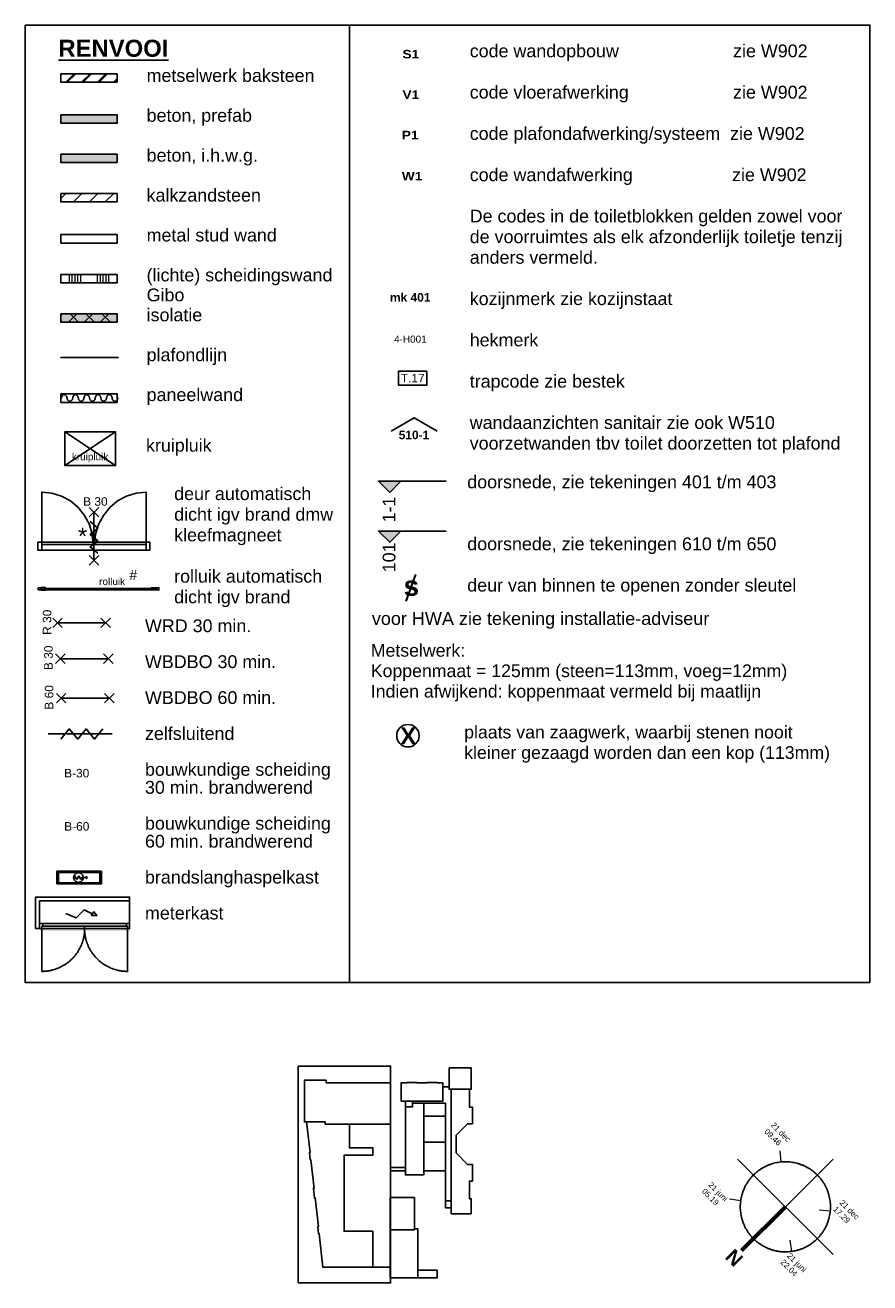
# Model space of a CAD drawing. Extents: x -38005 to 156061, y -31182 to 68140.
# Tile 48 of 48: x 134857 to 142357, y -11490 to -323. Entities that reach past the tile are written whole.
import ezdxf
from ezdxf.enums import TextEntityAlignment as Align

# ---------------------------------------------------------------- set-up
doc = ezdxf.new("R2010")
doc.units = 0
doc.header["$LTSCALE"] = 50
doc.set_wipeout_variables(frame=1)
for name, color, linetype in [('AB$1A---_ATTRIB100', 8, 'CONTINUOUS'), ('AL$1A---_ALGEMEEN', 8, 'CONTINUOUS'), ('AM$1A---_ARCERING', 8, 'CONTINUOUS'), ('AT$1A---_TEKST018', 8, 'CONTINUOUS'), ('AT$1A---_TEKST025', 8, 'CONTINUOUS'), ('AT$1A---_TEKST100', 8, 'CONTINUOUS'), ('BOUWKUNDIG', 8, 'CONTINUOUS')]:
    doc.layers.add(name, color=color, linetype=linetype)
doc.styles.add('Arial', font='ARIAL.TTF')
doc.styles.add('Arial (bold)', font='ARIALBD.TTF')
doc.styles.add('Arial Black', font='txt')
doc.styles.get("Standard").update_dxf_attribs({"font": 'ISOCP'})

# ---------------------------------------------------------------- blocks, each defined once
blk = doc.blocks.new('Group-54')
at = {"layer": 'AL$1A---_ALGEMEEN', "color": 0}
for points in [[(645, -6620), (646, -6620), (646, -6616), (651, -6581), (694, -6552), (742, -6592), (747, -6653), (795, -6689), (841, -6653), (845, -6620)], [(845, -6620), (846, -6620), (846, -6616), (851, -6581), (894, -6552), (942, -6592), (947, -6653), (995, -6689), (1041, -6653), (1045, -6620)], [(1045, -6620), (1046, -6620), (1046, -6616), (1051, -6581), (1094, -6552), (1142, -6592), (1147, -6653), (1195, -6689), (1241, -6653), (1245, -6620)], [(1245, -6620), (1246, -6620), (1246, -6616), (1251, -6581), (1294, -6552), (1342, -6592), (1347, -6653), (1395, -6689), (1441, -6653), (1445, -6620)], [(1445, -6620), (1446, -6620), (1446, -6616), (1451, -6581), (1494, -6552), (1542, -6592), (1547, -6653), (1595, -6689), (1641, -6653), (1645, -6620)]]:
    blk.add_open_spline(points, degree=2, knots=[0, 0, 0, 1, 1, 2, 3, 4, 5, 6, 7, 7, 7], dxfattribs=at)
blk = doc.blocks.new('Group-55')
at = {"layer": 'AL$1A---_ALGEMEEN', "color": 0}
for p, q in [((-84, 512), (84, 343)), ((-84, 343), (84, 512))]:
    blk.add_line(p, q, dxfattribs=at)
at = {"layer": 'AL$1A---_ALGEMEEN', "color": 0, "flags": 1}
blk.add_attdef('B60_30', (-84, 343), '', height=0.2, dxfattribs=at)
blk = doc.blocks.new('Group-56')
at = {"layer": 'AL$1A---_ALGEMEEN', "color": 0}
for p, q in [((-84, -343), (84, -512)), ((-84, -512), (84, -343))]:
    blk.add_line(p, q, dxfattribs=at)
at = {"layer": 'AL$1A---_ALGEMEEN', "color": 0, "flags": 1}
blk.add_attdef('B60_30', (-84, -512), '', height=0.2, dxfattribs=at)
blk = doc.blocks.new('65-wbdbo 30 zelfsl')
at = {"layer": 'AL$1A---_ALGEMEEN', "color": 0}
blk.add_line((0, -427), (0, 427), dxfattribs=at)
blk.add_lwpolyline([(-68, 259), (68, 145), (-68, 33), (68, -79), (-68, -191), (68, -303)], dxfattribs=at)
for name in ['Group-55', 'Group-56']:
    blk.add_blockref(name, (0, 0), dxfattribs=at)
at = {"layer": 'AT$1A---_TEKST100', "style": 'Arial'}
blk.add_text('B 30', height=151.5, dxfattribs=at).set_placement((25, 693), align=Align.TOP_CENTER)
blk = doc.blocks.new('Group-57')
at = {"layer": 'AL$1A---_ALGEMEEN', "color": 0}
for p, q in [((-84, 481), (84, 313)), ((-84, 313), (84, 481))]:
    blk.add_line(p, q, dxfattribs=at)
at = {"layer": 'AL$1A---_ALGEMEEN', "color": 0, "flags": 1}
blk.add_attdef('B60_30', (-84, 313), '', height=0.2, dxfattribs=at)
blk = doc.blocks.new('Group-58')
at = {"layer": 'AL$1A---_ALGEMEEN', "color": 0}
for p, q in [((-84, -373), (84, -542)), ((-84, -542), (84, -373))]:
    blk.add_line(p, q, dxfattribs=at)
at = {"layer": 'AL$1A---_ALGEMEEN', "color": 0, "flags": 1}
blk.add_attdef('B60_30', (-84, -542), '', height=0.2, dxfattribs=at)
blk = doc.blocks.new('65-wbdbo 30')
at = {"layer": 'AL$1A---_ALGEMEEN', "color": 0}
blk.add_line((0, -458), (0, 397), dxfattribs=at)
for name in ['Group-57', 'Group-58']:
    blk.add_blockref(name, (0, 0), dxfattribs=at)
at = {"layer": 'AT$1A---_TEKST100', "style": 'Arial'}
blk.add_text('B 30', height=151.5, dxfattribs=at).set_placement((15, 683), align=Align.TOP_CENTER)
blk = doc.blocks.new('Group-59')
at = {"layer": 'AL$1A---_ALGEMEEN', "color": 0}
for p, q in [((-84, 512), (84, 343)), ((-84, 343), (84, 512))]:
    blk.add_line(p, q, dxfattribs=at)
at = {"layer": 'AL$1A---_ALGEMEEN', "color": 0, "flags": 1}
blk.add_attdef('B60_30', (-84, 343), '', height=0.2, dxfattribs=at)
blk = doc.blocks.new('Group-60')
at = {"layer": 'AL$1A---_ALGEMEEN', "color": 0}
for p, q in [((-84, -343), (84, -512)), ((-84, -512), (84, -343))]:
    blk.add_line(p, q, dxfattribs=at)
at = {"layer": 'AL$1A---_ALGEMEEN', "color": 0, "flags": 1}
blk.add_attdef('B60_30', (-84, -512), '', height=0.2, dxfattribs=at)
blk = doc.blocks.new('65-WRD 30 min')
at = {"layer": 'AL$1A---_ALGEMEEN', "color": 0}
blk.add_line((0, -427), (0, 427), dxfattribs=at)
for name in ['Group-59', 'Group-60']:
    blk.add_blockref(name, (0, 0), dxfattribs=at)
at = {"layer": 'AT$1A---_TEKST100', "insert": (10, 688), "char_height": 151.52, "attachment_point": 2, "line_spacing_factor": 0.967741, "style": 'Arial'}
blk.add_mtext('{\\C256;\\lR 30}', dxfattribs=at)
blk = doc.blocks.new('Group-61')
at = {"layer": 'AL$1A---_ALGEMEEN', "color": 0}
for p, q in [((-84, -343), (84, -512)), ((-84, -512), (84, -343))]:
    blk.add_line(p, q, dxfattribs=at)
at = {"layer": 'AL$1A---_ALGEMEEN', "color": 0, "flags": 1}
blk.add_attdef('B60_30', (-84, -512), '', height=0.2, dxfattribs=at)
blk = doc.blocks.new('65-WBDBO 60 min')
at = {"layer": 'AL$1A---_ALGEMEEN', "color": 0}
for p, q in [((-84, 512), (84, 343)), ((-84, 343), (84, 512)), ((0, -427), (0, 427))]:
    blk.add_line(p, q, dxfattribs=at)
blk.add_blockref('Group-61', (0, 0), dxfattribs=at)
at = {"layer": 'AT$1A---_TEKST100', "insert": (15, 718), "char_height": 151.52, "attachment_point": 2, "line_spacing_factor": 0.967741, "style": 'Arial'}
blk.add_mtext('{\\C256;\\lB 60}', dxfattribs=at)
blk = doc.blocks.new('65-zelfsl')
at = {"layer": 'AL$1A---_ALGEMEEN', "color": 0}
blk.add_line((0, -928.95625), (0, 210.85625), dxfattribs=at)
blk.add_lwpolyline([(-90, -13.38325), (90, -165.12925), (-90, -314.71375), (90, -464.29825), (-90, -613.88275), (90, -763.38325)], dxfattribs=at)
blk = doc.blocks.new('trapcode')
at = {"layer": 'AL$1A---_ALGEMEEN', "color": 0, "flags": 1}
blk.add_attdef('onderdeel', (-250, -659), '', height=152, dxfattribs=at)
at = {"color": 0}
blk.add_wipeout([(-250, 137), (250, 137), (250, -113), (-250, -113)], dxfattribs=at).dxf.layer = 'AL$1A---_ALGEMEEN'
at = {"layer": 'AL$1A---_ALGEMEEN', "color": 0}
blk.add_lwpolyline([(-250, 137), (250, 137), (250, -113), (-250, -113)], close=True, dxfattribs=at)
at = {"layer": 'AL$1A---_ALGEMEEN', "color": 0, "style": 'Arial'}
blk.add_attdef('ruimtenummer', text='', height=152, dxfattribs=at).set_placement((2, 91), align=Align.TOP_CENTER)
at = {"layer": 'AL$1A---_ALGEMEEN', "color": 0, "flags": 1}
blk.add_attdef('peil', (-250, -386), '', height=152, dxfattribs=at)
blk = doc.blocks.new('kruipluik')
at = {"layer": 'AL$1A---_ALGEMEEN', "color": 0, "linetype": 'Continuous'}
for p, q in [((-600, 1050), (0, 150)), ((0, 1050), (-600, 150))]:
    blk.add_line(p, q, dxfattribs=at)
blk.add_lwpolyline([(-600, 1050), (0, 1050), (0, 150), (-600, 150)], close=True, dxfattribs=at)
at = {"layer": 'AT$1A---_TEKST100', "insert": (-222, 274), "char_height": 126.27, "attachment_point": 1, "rotation": 90, "line_spacing_factor": 0.967741, "style": 'Arial'}
blk.add_mtext('{\\C256;\\lkruipluik}', dxfattribs=at)
blk = doc.blocks.new('drsnd pijl')
at = {"layer": 'AM$1A---_ARCERING', "linetype": 'Continuous', "lineweight": 0}
blk.add_hatch(color=256, dxfattribs=at).paths.add_polyline_path([(1005, 442), (200, 442), (0, 242), (-200, 442), (200, 442)])
at = {"layer": 'AL$1A---_ALGEMEEN', "color": 0}
blk.add_lwpolyline([(1005, 442), (200, 442), (0, 242), (-200, 442), (200, 442)], dxfattribs=at)
at = {"layer": 'AL$1A---_ALGEMEEN', "color": 0, "style": 'Arial'}
blk.add_attdef('peil', text='', height=227, rotation=90, dxfattribs=at).set_placement((170, -290), align=Align.BOTTOM_LEFT)
at = {"layer": 'AL$1A---_ALGEMEEN', "color": 0, "flags": 1}
blk.add_attdef('onderdeel', (-200, -700), '', height=227, dxfattribs=at)
blk = doc.blocks.new('65-brandslaghaspel')
at = {"color": 0}
blk.add_wipeout([(13, -85), (10, -85), (8, -85), (6, -85), (4, -85), (2, -85), (0, -85), (-2, -84), (-4, -84), (-6, -83), (-8, -83), (-10, -82), (-12, -82), (-14, -81), (-16, -80), (-18, -80), (-20, -79), (-22, -78), (-24, -77), (-26, -76), (-28, -75), (-30, -74), (-31, -73), (-33, -72), (-35, -71), (-37, -70), (-38, -69), (-40, -67), (-42, -66), (-43, -65), (-45, -63), (-46, -62), (-48, -60), (-49, -59), (-51, -57), (-52, -56), (-53, -54), (-55, -53), (-56, -51), (-57, -49), (-58, -47), (-60, -46), (-61, -44), (-62, -42), (-63, -40), (-64, -38), (-65, -37), (-66, -35), (-66, -33), (-67, -31), (-68, -29), (-69, -27), (-69, -25), (-70, -23), (-70, -21), (-71, -19), (-71, -17), (-72, -15), (-72, -13), (-72, -10), (-72, -8), (-73, -6), (-73, -4), (-73, -2), (-73, 0), (-73, 2), (-73, 4), (-73, 6), (-72, 8), (-72, 10), (-72, 13), (-72, 15), (-71, 17), (-71, 19), (-70, 21), (-70, 23), (-69, 25), (-69, 27), (-68, 29), (-67, 31), (-66, 33), (-66, 35), (-65, 37), (-64, 38), (-63, 40), (-62, 42), (-61, 44), (-60, 46), (-58, 47), (-57, 49), (-56, 51), (-55, 53), (-53, 54), (-52, 56), (-51, 57), (-49, 59), (-48, 60), (-46, 62), (-45, 63), (-43, 65), (-42, 66), (-40, 67), (-38, 69), (-37, 70), (-35, 71), (-33, 72), (-31, 73), (-30, 74), (-28, 75), (-26, 76), (-24, 77), (-22, 78), (-20, 79), (-18, 80), (-16, 80), (-14, 81), (-12, 82), (-10, 82), (-8, 83), (-6, 83), (-4, 84), (-2, 84), (0, 85), (2, 85), (4, 85), (6, 85), (8, 85), (10, 85), (13, 85), (15, 85), (17, 85), (19, 85), (21, 85), (23, 85), (25, 85), (27, 84), (29, 84), (31, 83), (33, 83), (35, 82), (37, 82), (39, 81), (41, 80), (43, 80), (45, 79), (47, 78), (49, 77), (51, 76), (53, 75), (55, 74), (57, 73), (58, 72), (60, 71), (62, 70), (63, 69), (65, 67), (67, 66), (68, 65), (70, 63), (72, 62), (73, 60), (74, 59), (76, 57), (77, 56), (79, 54), (80, 53), (81, 51), (82, 49), (84, 47), (85, 46), (86, 44), (87, 42), (88, 40), (89, 38), (90, 37), (91, 35), (92, 33), (92, 31), (93, 29), (94, 27), (94, 25), (95, 23), (95, 21), (96, 19), (96, 17), (97, 15), (97, 13), (97, 10), (98, 8), (98, 6), (98, 4), (98, 2), (98, 0), (98, -2), (98, -4), (98, -6), (98, -8), (97, -10), (97, -13), (97, -15), (96, -17), (96, -19), (95, -21), (95, -23), (94, -25), (94, -27), (93, -29), (92, -31), (92, -33), (91, -35), (90, -37), (89, -38), (88, -40), (87, -42), (86, -44), (85, -46), (84, -47), (82, -49), (81, -51), (80, -53), (79, -54), (77, -56), (76, -57), (74, -59), (73, -60), (72, -62), (70, -63), (68, -65), (67, -66), (65, -67), (63, -69), (62, -70), (60, -71), (58, -72), (57, -73), (55, -74), (53, -75), (51, -76), (49, -77), (47, -78), (45, -79), (43, -80), (41, -80), (39, -81), (37, -82), (35, -82), (33, -83), (31, -83), (29, -84), (27, -84), (25, -85), (23, -85), (21, -85), (19, -85), (17, -85), (15, -85)], dxfattribs=at).dxf.layer = 'AL$1A---_ALGEMEEN'
at = {"layer": 'AL$1A---_ALGEMEEN', "color": 0}
for p, q in [((-73, -2), (-55, 29)), ((-55, 29), (-18, -34)), ((-18, -34), (19, 31)), ((19, 31), (56, -32)), ((174, -1), (144, 16)), ((144, 16), (144, -18)), ((56, -32), (70, -1)), ((70, -1), (174, -1)), ((144, -18), (173, -1))]:
    blk.add_line(p, q, dxfattribs=at)
at = {"layer": 'AL$1A---_ALGEMEEN', "color": 0, "flags": 128}
blk.add_lwpolyline([(-73, 0, -0.414214), (13, 85, -0.414214), (98, 0, -0.414214), (13, -85, -0.414214)], format="xyb", close=True, dxfattribs=at)
blk = doc.blocks.new('65-brslhkast o')
at = {"color": 0}
blk.add_wipeout([(-762, 204), (-28, 204), (-28, 21), (-762, 21)], dxfattribs=at).dxf.layer = 'AL$1A---_ALGEMEEN'
at = {"layer": 'AL$1A---_ALGEMEEN', "color": 0}
blk.add_lwpolyline([(-762, 204), (-28, 204), (-28, 21), (-762, 21)], close=True, dxfattribs=at)
blk.add_blockref('65-brandslaghaspel', (-420, 113), dxfattribs=at)
at = {"color": 0}
blk.add_wipeout([(-790, 225), (0, 225), (0, 204), (-790, 204)], dxfattribs=at).dxf.layer = 'AL$1A---_ALGEMEEN'
at = {"layer": 'AL$1A---_ALGEMEEN', "color": 0}
blk.add_lwpolyline([(-790, 225), (0, 225), (0, 204), (-790, 204)], close=True, dxfattribs=at)
at = {"color": 0}
blk.add_wipeout([(-790, 0), (-790, 204), (-762, 204), (-762, 21), (-28, 21), (-28, 204), (0, 204), (0, 0)], dxfattribs=at).dxf.layer = 'AL$1A---_ALGEMEEN'
at = {"layer": 'AL$1A---_ALGEMEEN', "color": 0}
blk.add_lwpolyline([(-790, 0), (-790, 204), (-762, 204), (-762, 21), (-28, 21), (-28, 204), (0, 204), (0, 0)], close=True, dxfattribs=at)
blk = doc.blocks.new('31x_staal-mk 466-rolluik-p')
at = {"color": 0}
blk.add_wipeout([(-1381, 20), (547, 20), (547, 40), (-1381, 40)], dxfattribs=at).dxf.layer = 'AL$1A---_ALGEMEEN'
at = {"layer": 'AL$1A---_ALGEMEEN', "color": 0, "lineweight": 30}
for points in [[(-1381, 42), (-1359, 42), (-1359, 55), (-1439, 55), (-1439, 15), (-1359, 15), (-1359, 18)], [(547, 42), (525, 42), (525, 55), (605, 55), (605, 15), (525, 15), (525, 18)]]:
    blk.add_lwpolyline(points, dxfattribs=at)
at = {"layer": 'AL$1A---_ALGEMEEN', "color": 0}
blk.add_lwpolyline([(-1381, 20), (547, 20), (547, 40), (-1381, 40)], close=True, dxfattribs=at)
at = {"layer": 'AT$1A---_TEKST100', "insert": (-407, 229), "char_height": 126.27, "attachment_point": 1, "line_spacing_factor": 0.967741, "style": 'Arial'}
blk.add_mtext('{\\C256;\\lrolluik}', dxfattribs=at)
at = {"color": 0}
for points in [[(-1489, 55), (-1439, 55), (-1439, 15), (-1489, 15)], [(605, 55), (655, 55), (655, 15), (605, 15)]]:
    blk.add_wipeout(points, dxfattribs=at).dxf.layer = 'AL$1A---_ALGEMEEN'
at = {"layer": 'AL$1A---_ALGEMEEN', "color": 0}
for points in [[(-1489, 55), (-1439, 55), (-1439, 15), (-1489, 15)], [(605, 55), (655, 55), (655, 15), (605, 15)]]:
    blk.add_lwpolyline(points, close=True, dxfattribs=at)
blk = doc.blocks.new('65-B30')
at = {"layer": 'AT$1A---_TEKST100', "insert": (-216, 97), "char_height": 151.52, "attachment_point": 1, "line_spacing_factor": 0.967741, "style": 'Arial'}
blk.add_mtext('{\\C256;\\lB-30}', dxfattribs=at)
blk = doc.blocks.new('65-B60')
at = {"layer": 'AT$1A---_TEKST100', "insert": (-215, 81), "char_height": 151.52, "attachment_point": 1, "line_spacing_factor": 0.967741, "style": 'Arial'}
blk.add_mtext('{\\C256;\\lB-60}', dxfattribs=at)
blk = doc.blocks.new('hekmerk')
at = {"layer": 'AL$1A---_ALGEMEEN', "color": 0, "style": 'Arial'}
blk.add_attdef('stramiennummer', text='', height=126, dxfattribs=at).set_placement((0, 0), align=Align.BOTTOM_CENTER)
blk = doc.blocks.new('Group-62')
at = {"layer": 'AL$1A---_ALGEMEEN', "color": 0}
blk.add_lwpolyline([(256, -15553), (1856, -15553), (1856, -15953), (256, -15953)], close=True, dxfattribs=at)
at = {"color": 0}
blk.add_wipeout([(1856, -15553), (1856, -15953), (186, -15953), (186, -15553)], dxfattribs=at).dxf.layer = 'AL$1A---_ALGEMEEN'
at = {"layer": 'AL$1A---_ALGEMEEN', "color": 0}
for points in [[(1856, -15553), (1856, -15953), (186, -15953), (186, -15553)], [(1170, -15811), (1220, -15744), (1272, -15812)]]:
    blk.add_lwpolyline(points, close=True, dxfattribs=at)
blk.add_lwpolyline([(720, -15778), (906, -15853), (1047, -15713), (1192, -15779)], dxfattribs=at)
at = {"color": 0}
blk.add_wipeout([(256, -15553), (256, -16043), (186, -16043), (186, -15483), (256, -15483), (1856, -15483), (1856, -15553)], dxfattribs=at).dxf.layer = 'AL$1A---_ALGEMEEN'
at = {"layer": 'AL$1A---_ALGEMEEN', "color": 0}
blk.add_lwpolyline([(256, -15553), (256, -16043), (186, -16043), (186, -15483), (256, -15483), (1856, -15483), (1856, -15553)], close=True, dxfattribs=at)
at = {"color": 0}
blk.add_wipeout([(256, -16083), (1856, -16083), (1856, -15953), (256, -15953)], dxfattribs=at).dxf.layer = 'AL$1A---_ALGEMEEN'
at = {"layer": 'AL$1A---_ALGEMEEN', "color": 0}
blk.add_solid([(256, -16083), (1856, -16083), (256, -15953), (1856, -15953)], dxfattribs=at)
at = {"color": 0}
blk.add_wipeout([(256, -16043), (1856, -16043), (1856, -15953), (256, -15953)], dxfattribs=at).dxf.layer = 'AL$1A---_ALGEMEEN'
at = {"layer": 'AL$1A---_ALGEMEEN', "color": 0}
for q in [(297, -16803), (1157, -16043)]:
    blk.add_line((297, -16043), q, dxfattribs=at)
blk.add_lwpolyline([(256, -16043), (1856, -16043), (1856, -15953), (256, -15953)], close=True, dxfattribs=at)
blk.add_open_spline([(297, -16803), (500, -16803), (853, -16599), (1057, -16246), (1057, -16043)], degree=2, dxfattribs=at)
at = {"color": 0}
for points in [[(256, -15953), (312, -15953), (312, -16043), (256, -16043)], [(1800, -15953), (1856, -15953), (1856, -16043), (1800, -16043)]]:
    blk.add_wipeout(points, dxfattribs=at).dxf.layer = 'AL$1A---_ALGEMEEN'
at = {"layer": 'AL$1A---_ALGEMEEN', "color": 0}
blk.add_line((1815, -16043), (1815, -16803), dxfattribs=at)
for points in [[(256, -15953), (312, -15953), (312, -16043), (256, -16043)], [(1800, -15953), (1856, -15953), (1856, -16043), (1800, -16043)]]:
    blk.add_lwpolyline(points, close=True, dxfattribs=at)
at = {"color": 0}
blk.add_wipeout([(297, -16003), (1056, -16003), (1056, -16043), (297, -16043)], dxfattribs=at).dxf.layer = 'AL$1A---_ALGEMEEN'
at = {"layer": 'AL$1A---_ALGEMEEN', "color": 0}
blk.add_lwpolyline([(297, -16003), (1056, -16003), (1056, -16043), (297, -16043)], close=True, dxfattribs=at)
blk.add_open_spline([(1815, -16803), (1611, -16803), (1258, -16599), (1055, -16246), (1055, -16043)], degree=2, dxfattribs=at)
at = {"color": 0}
blk.add_wipeout([(1056, -16003), (1815, -16003), (1815, -16043), (1056, -16043)], dxfattribs=at).dxf.layer = 'AL$1A---_ALGEMEEN'
at = {"layer": 'AL$1A---_ALGEMEEN', "color": 0}
blk.add_lwpolyline([(1056, -16003), (1815, -16003), (1815, -16043), (1056, -16043)], close=True, dxfattribs=at)
blk = doc.blocks.new('renvooi')
at = {"layer": 'AM$1A---_ARCERING', "linetype": 'Continuous', "lineweight": 0}
for points in [[(634, -1591), (1634, -1591), (1634, -1741), (634, -1741)], [(634, -2292), (1634, -2292), (1634, -2442), (634, -2442)], [(634, -5126), (1634, -5126), (1634, -5276), (634, -5276)]]:
    blk.add_hatch(color=256, dxfattribs=at).paths.add_polyline_path(points)
at = {"layer": 'AM$1A---_ARCERING', "linetype": 'Continuous', "lineweight": 5}
h = blk.add_hatch(dxfattribs=at)
h.set_pattern_fill('ISOLATIE', color=256, style=0, pattern_type=2)
h.set_pattern_definition([(135, (0, 0), (141.421, 141.421), []), (45, (598.68, -598.68), (141.421, -141.421), [])])
h.paths.add_polyline_path([(634, -5126), (1634, -5126), (1634, -5276), (634, -5276)])
at = {"layer": 'AL$1A---_ALGEMEEN', "color": 0}
for p, q in [((5760, 0), (5760, -17000)), ((1655, -5900), (630, -5900))]:
    blk.add_line(p, q, dxfattribs=at)
at = {"layer": 'AL$1A---_ALGEMEEN', "color": 0, "lineweight": 30}
blk.add_line((6764, -10227), (6935, -9758), dxfattribs=at)
at = {"layer": 'AL$1A---_ALGEMEEN', "color": 0}
for points in [[(0, 0), (15000, 0), (15000, -17000), (0, -17000)], [(634, -1591), (1634, -1591), (1634, -1741), (634, -1741)], [(634, -2292), (1634, -2292), (1634, -2442), (634, -2442)], [(634, -5126), (1634, -5126), (1634, -5276), (634, -5276)], [(634, -6550), (1634, -6550), (1634, -6700), (634, -6700)], [(227, -9253), (2217, -9253), (2217, -9322), (227, -9322)]]:
    blk.add_lwpolyline(points, close=True, dxfattribs=at)
blk.add_lwpolyline([(6498, -7210), (6908, -6973), (7318, -7210)], dxfattribs=at)
blk.add_circle((6798, -12618), 200, dxfattribs=at)
ref = blk.add_blockref('hekmerk', (6841, -5677), dxfattribs=at)
ref.add_attrib('stramiennummer', '4-H001', dxfattribs={"layer": 'AB$1A---_ATTRIB100', "height": 126.3, "style": 'Arial'}).set_placement((6841, -5677), align=Align.BOTTOM_CENTER)
for name, p in [('Group-54', (0, 0)), ('65-B30', (908, -13304)), ('65-B60', (908, -14233))]:
    blk.add_blockref(name, p, dxfattribs=at)
for name, p, rotation in [('kruipluik', (556, -7821), 270), ('65-WRD 30 min', (1001, -10613), 90), ('65-wbdbo 30', (1021, -11250), 90), ('65-WBDBO 60 min', (1067, -11952), 90), ('65-zelfsl', (619, -12587), 90)]:
    blk.add_blockref(name, p, dxfattribs=dict(at, rotation=rotation))
ref = blk.add_blockref('drsnd pijl', (6474, -8541), dxfattribs=at)
ref.add_attrib('peil', '1-1', dxfattribs={"layer": 'AB$1A---_ATTRIB100', "height": 227.3, "rotation": 90, "style": 'Arial'}).set_placement((6644, -8832), align=Align.BOTTOM_LEFT)
ref = blk.add_blockref('drsnd pijl', (6474, -9425), dxfattribs=at)
ref.add_attrib('peil', '101', dxfattribs={"layer": 'AB$1A---_ATTRIB100', "height": 227.3, "rotation": 90, "style": 'Arial'}).set_placement((6644, -9716), align=Align.BOTTOM_LEFT)
at = {"layer": 'AT$1A---_TEKST100'}
for s, insert, char_height, attachment_point, line_spacing_factor, style in [('{\\C256;\\LRENVOOI\\P}', (591, -259), 303.05, 1, 0.967741, 'Arial (bold)'), ('{\\C256;\\lS1}', (6701, -439), 151.51, 1, 1.186636, 'Arial Black'), ('{\\C256;\\lcode wandopbouw                       zie W902\\P\\Pcode vloerafwerking                     zie W902\\P\\Pcode plafondafwerking/systeem  zie W902\\P\\Pcode wandafwerking                    zie W902\\P\\PDe codes in de toiletblokken gelden zowel voor\\Pde voorruimtes als elk afzonderlijk toiletje tenzij \\Panders vermeld.\\P\\Pkozijnmerk zie kozijnstaat\\P\\Phekmerk \\P\\P}{\\C256;\\ltrapcode zie bestek}{\\C256;\\l\\P\\Pwandaanzichten sanitair zie ook W510\\Pvoorzetwanden tbv toilet doorzetten tot plafond}{\\C256;\\l\\P\\P}{\\C256;\\l\\P}', (7895, -343), 227.29, 1, 0.967741, 'Arial'), ('{\\C256;\\lmetselwerk baksteen\\P\\Pbeton, prefab\\P\\P}{\\C256;\\lbeton, i.h.w.g.}{\\C256;\\l\\P\\Pkalkzandsteen}{\\C256;\\l\\P\\Pmetal stud wand}{\\C256;\\l\\P\\P(lichte) scheidingswand}{\\C256;\\l\\PGibo}{\\C256;\\l\\Pisolatie}{\\C256;\\l\\P\\Pplafondlijn}{\\C256;\\l\\P\\P}{\\C256;\\lpaneelwand}{\\C256;\\l\\P}', (2157, -780), 227.29, 1, 0.935016, 'Arial'), ('{\\C256;\\lV1}', (6701, -1159), 151.51, 1, 1.186636, 'Arial Black'), ('{\\C256;\\lP1}', (6690, -1876), 151.51, 1, 1.186636, 'Arial Black'), ('{\\C256;\\lW1}', (6689, -2606), 151.51, 1, 1.186636, 'Arial Black'), ('{\\C256;\\lmk 401}', (6479, -4758), 151.52, 1, 0.967741, 'Arial (bold)'), ('{\\C256;\\lkruipluik}', (2146, -7347), 227.29, 1, 0.967741, 'Arial'), ('{\\C256;\\l510-1}', (6634, -7201), 151.52, 1, 0.967741, 'Arial (bold)'), ('{\\C256;\\ldoorsnede, zie tekeningen 401 t/m 403\\P\\P\\Pdoorsnede, zie tekeningen 610 t/m 650\\P\\Pdeur van binnen te openen zonder sleutel\\P\\P}{\\fArial|b1|i0|c0|p0;\\C256;\\l\\P}', (7851, -7997), 227.29, 1, 0.967741, 'Arial'), ('{\\C256;\\ldeur automatisch\\Pdicht igv brand dmw\\Pkleefmagneet\\P\\Prolluik automatisch\\Pdicht igv brand}', (2646, -8206), 227.29, 1, 0.967741, 'Arial'), ('{\\C256;\\l*}', (1020, -8923), 303.05, 2, 0.967741, 'Arial'), ('{\\C256;\\l#}', (1920, -9677), 176.78, 2, 0.967741, 'Arial'), ('{\\C256;\\ls}', (6858, -9781), 353.56, 2, 0.967741, 'Arial (bold)'), ('{\\C256;\\lvoor HWA zie tekening installatie-adviseur}', (6157, -10422), 229.05, 1, 0.967741, 'Arial'), ('{\\C256;\\lWRD 30 min.\\P\\PWBDBO 30 min.\\P\\PWBDBO 60 min.\\P\\Pzelfsluitend\\P\\Pbouwkundige scheiding\\P30 min. brandwerend\\P\\Pbouwkundige scheiding\\P60 min. brandwerend\\P\\Pbrandslanghaspelkast\\P\\Pmeterkast}', (2128, -10552), 227.29, 1, 0.841514, 'Arial'), ('{\\C256;\\lMetselwerk:\\PKoppenmaat = 125mm (steen=113mm, voeg=12mm)\\PIndien afwijkend: koppenmaat vermeld bij maatlijn\\P                  \\P                   plaats van zaagwerk, waarbij stenen nooit \\P                   kleiner gezaagd worden dan een kop (113mm)\\P}', (6138, -10990), 224.89, 1, 0.967741, 'Arial'), ('{\\C256;\\lX}', (6662, -12471), 303.05, 1, 0.967741, 'Arial (bold)')]:
    blk.add_mtext(s, dxfattribs=dict(at, insert=insert, char_height=char_height, attachment_point=attachment_point, line_spacing_factor=line_spacing_factor, style=style))
at = {"layer": 'AL$1A---_ALGEMEEN', "color": 0}
ref = blk.add_blockref('trapcode', (6882, -6282), dxfattribs=at)
ref.add_attrib('ruimtenummer', 'T.17', dxfattribs={"layer": 'AB$1A---_ATTRIB100', "height": 151.5, "style": 'Arial'}).set_placement((6883, -6192), align=Align.TOP_CENTER)
for name, p in [('31x_staal-mk 466-rolluik-p', (1721, -10045)), ('65-brslhkast o', (1354, -15250)), ('Group-62', (0, 0))]:
    blk.add_blockref(name, p, dxfattribs=at)
at = {"color": 0}
for points in [[(634, -865), (1634, -865), (1634, -1015), (634, -1015)], [(634, -2990), (1634, -2990), (1634, -3140), (634, -3140)], [(634, -3719), (1634, -3719), (1634, -3869), (634, -3869)], [(634, -4428), (1634, -4428), (1634, -4578), (634, -4578)], [(227, -9322), (2217, -9322), (2217, -9183), (227, -9183)]]:
    blk.add_wipeout(points, dxfattribs=at).dxf.layer = 'AL$1A---_ALGEMEEN'
at = {"layer": 'AM$1A---_ARCERING', "linetype": 'Continuous', "lineweight": 5}
h = blk.add_hatch(dxfattribs=at)
h.set_pattern_fill('BAKSTEEN', color=256, style=0, pattern_type=2)
h.set_pattern_definition([(45, (0, 0), (141.421, -141.421), []), (45, (14.14, -14.14), (141.421, -141.421), [])])
h.paths.add_polyline_path([(634, -865), (1634, -865), (1634, -1015), (634, -1015)])
h = blk.add_hatch(dxfattribs=at)
h.set_pattern_fill('KALKZANDSTEEN', color=256, style=0, pattern_type=2)
h.set_pattern_definition([(45, (0, 0), (141.421, -141.421), [])])
h.paths.add_polyline_path([(634, -2990), (1634, -2990), (1634, -3140), (634, -3140)])
h = blk.add_hatch(dxfattribs=at)
h.set_pattern_fill('1_100_LICHTE_WAND___', color=256, style=0, pattern_type=2)
h.set_pattern_definition([(90, (0, 0), (500, 0), []), (90, (100, 0), (500, 0), []), (90, (150, 0), (500, 0), []), (90, (200, 0), (500, 0), []), (90, (50, 0), (500, 0), [])])
h.paths.add_polyline_path([(634, -4428), (1634, -4428), (1634, -4578), (634, -4578)])
at = {"layer": 'AL$1A---_ALGEMEEN', "color": 0}
for points in [[(634, -865), (1634, -865), (1634, -1015), (634, -1015)], [(634, -2990), (1634, -2990), (1634, -3140), (634, -3140)], [(634, -3719), (1634, -3719), (1634, -3869), (634, -3869)], [(634, -4428), (1634, -4428), (1634, -4578), (634, -4578)], [(227, -9322), (2217, -9322), (2217, -9183), (227, -9183)]]:
    blk.add_lwpolyline(points, close=True, dxfattribs=at)
blk.add_blockref('65-wbdbo 30 zelfsl', (1222, -9076), dxfattribs=at)
at = {"color": 0}
for points in [[(227, -9183), (294, -9183), (294, -9322), (227, -9322)], [(2150, -9183), (2217, -9183), (2217, -9322), (2150, -9322)]]:
    blk.add_wipeout(points, dxfattribs=at).dxf.layer = 'AL$1A---_ALGEMEEN'
at = {"layer": 'AL$1A---_ALGEMEEN', "color": 0}
for points in [[(472, -8311), (645, -8364), (803, -8449), (941, -8565), (1055, -8706), (1140, -8867), (1192, -9042), (1210, -9223), (294, -9223), (294, -8293)], [(1972, -8311), (1799, -8364), (1641, -8449), (1503, -8565), (1389, -8706), (1304, -8867), (1252, -9042), (1234, -9223), (2150, -9223), (2150, -8293)], [(227, -9183), (294, -9183), (294, -9322), (227, -9322)], [(2150, -9183), (2217, -9183), (2217, -9322), (2150, -9322)]]:
    blk.add_lwpolyline(points, close=True, dxfattribs=at)
blk = doc.blocks.new('200254 W 213 09-03-2007')
at = {"layer": 'AL$1A---_ALGEMEEN', "lineweight": 25}
for p, q in [((21857.88, 2810.06), (21874.85, 2793.09)), ((21866.36, 2801.57), (21874.85, 2810.06))]:
    blk.add_line(p, q, dxfattribs=at)
at = {"layer": 'AL$1A---_ALGEMEEN', "lineweight": 9}
for p, q in [((21865.64, 2809.54), (21865.46, 2811.53)), ((21858.44, 2802.64), (21856.45, 2802.91)), ((21872.34, 2801.03), (21874.33, 2800.85)), ((21867.17, 2795.63), (21867.44, 2793.64))]:
    blk.add_line(p, q, dxfattribs=at)
at = {"layer": 'AL$1A---_ALGEMEEN', "lineweight": 70}
blk.add_line((21858.59, 2793.79), (21866.36, 2801.57), dxfattribs=at)
at = {"layer": 'AL$1A---_ALGEMEEN'}
for points in [[(21779.86, 2826.57), (21796.25, 2826.57), (21796.25, 2788.07), (21779.86, 2788.07)], [(21806.64, 2826.24), (21810.57, 2826.24), (21810.57, 2822.44), (21806.64, 2822.44)], [(21784.82, 2824.06), (21780.95, 2824.06), (21780.95, 2816.65), (21784.66, 2816.65), (21784.66, 2816.26), (21796.25, 2816.26), (21796.25, 2823.56), (21784.82, 2823.56)], [(21799.17, 2823.66), (21800.87, 2823.66), (21800.87, 2823.56), (21802.77, 2823.56), (21802.77, 2823.66), (21804.47, 2823.66), (21804.47, 2823.56), (21805.52, 2823.56), (21805.52, 2820.35), (21798.12, 2820.35), (21798.12, 2823.56), (21799.17, 2823.56)], [(21806, 2819.96), (21800.12, 2819.96), (21800.12, 2820.35), (21805.52, 2820.35), (21805.52, 2822.86), (21806.64, 2822.86), (21806.64, 2822.44), (21807.04, 2822.44), (21807.04, 2802.61), (21806, 2802.61)], [(21810.25, 2802.99), (21810.57, 2802.99), (21810.57, 2800.33), (21807.04, 2800.33), (21807.04, 2822.44), (21810.25, 2822.44), (21810.25, 2819.27), (21810.78, 2819.27), (21810.78, 2816.31), (21809.9, 2816.31), (21807.9, 2814.31), (21807.9, 2811.13), (21809.9, 2809.11), (21810.78, 2809.11), (21810.78, 2806.15), (21810.25, 2806.15)], [(21798.9, 2820.35), (21800.12, 2820.35), (21800.12, 2819.31), (21798.9, 2819.31)], [(21802.15, 2819.96), (21802.15, 2807.22), (21798.9, 2807.22), (21798.9, 2819.31), (21800.12, 2819.31), (21800.12, 2819.96)], [(21802.15, 2819.96), (21806, 2819.96), (21806, 2817.68), (21802.15, 2817.68)], [(21788, 2797.24), (21793.1, 2797.24), (21793.1, 2790.84), (21784.25, 2790.84), (21783.58, 2796.79), (21783.46, 2796.79), (21783.31, 2798.07), (21783.44, 2798.07), (21782.87, 2803.14), (21782.74, 2803.14), (21782.55, 2804.84), (21782.68, 2804.84), (21782.11, 2809.91), (21781.98, 2809.91), (21781.84, 2811.19), (21781.96, 2811.19), (21781.35, 2816.65), (21784.66, 2816.65), (21784.66, 2816.26), (21788.95, 2816.26), (21788.95, 2812.06), (21793.1, 2812.06), (21793.1, 2810.74), (21788, 2810.74), (21788, 2809.91), (21788, 2798.07)], [(21796.19, 2790.84), (21796.2, 2803.21), (21796.25, 2803.21), (21796.25, 2816.26), (21788.95, 2816.26), (21788.95, 2812.06), (21793.1, 2812.06), (21793.1, 2810.74), (21788, 2810.74), (21788, 2797.24), (21793.1, 2797.24), (21793.1, 2790.84)], [(21802.15, 2813.07), (21806, 2813.07), (21806, 2807.93), (21802.15, 2807.93)], [(21796.25, 2808.53), (21798.9, 2808.53), (21798.9, 2807.98), (21796.25, 2807.98)], [(21796.19, 2803.21), (21800.5, 2803.21), (21800.5, 2797.49), (21796.19, 2797.49)], [(21806, 2802.61), (21807.04, 2802.61), (21807.04, 2801.39), (21806, 2801.39)], [(21796.19, 2797.64), (21796.19, 2788.94), (21801.12, 2788.94), (21801.12, 2797.64), (21800.5, 2797.64), (21800.5, 2797.49), (21796.19, 2797.49), (21796.19, 2797.64)], [(21801.12, 2790.32), (21804.5, 2790.32), (21804.5, 2788.94), (21801.12, 2788.94)]]:
    blk.add_lwpolyline(points, close=True, dxfattribs=at)
at = {"layer": 'AL$1A---_ALGEMEEN', "lineweight": 25}
blk.add_open_spline([(21864.29, 2793.84), (21862.22, 2794.4), (21859.19, 2797.43), (21858.08, 2801.57), (21859.19, 2805.71), (21862.22, 2808.74), (21866.36, 2809.85), (21870.51, 2808.74), (21873.54, 2805.71), (21874.65, 2801.57), (21873.54, 2797.43), (21870.51, 2794.4), (21866.36, 2793.29), (21864.29, 2793.84)], degree=2, dxfattribs=at)
at = {"layer": 'AL$1A---_ALGEMEEN', "xscale": 0.009999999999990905, "yscale": 0.01, "zscale": 0.01}
blk.add_blockref('renvooi', (21731.36, 3011.41), dxfattribs=at)
at = {"layer": 'AT$1A---_TEKST018', "char_height": 1.0102, "attachment_point": 1, "rotation": 315, "line_spacing_factor": 0.967741, "style": 'Arial'}
for s, insert in [('{\\C256;\\l21 dec\\P09.46}', (21864.42, 2816.69)), ('{\\C256;\\l21 juni\\P05.19}', (21853.31, 2806.09)), ('{\\C256;\\l21 dec\\P17.29}', (21876.61, 2802.92)), ('{\\C256;\\l21 juni\\P22.04}', (21867.29, 2793.49))]:
    blk.add_mtext(s, dxfattribs=dict(at, insert=insert))
at = {"layer": 'AT$1A---_TEKST025', "insert": (21857.27, 2794.31), "char_height": 2.5254, "attachment_point": 1, "rotation": 315, "line_spacing_factor": 0.967741, "style": 'Arial (bold)'}
blk.add_mtext('{\\C256;\\lN}', dxfattribs=at)

msp = doc.modelspace()

# ---------------------------------------------------------------- block references
at = {"layer": 'BOUWKUNDIG', "xscale": 50, "yscale": 50, "zscale": 50}
msp.add_blockref('200254 W 213 09-03-2007', (-951711, -150893), dxfattribs=at)

doc.saveas('drawing.dxf')
